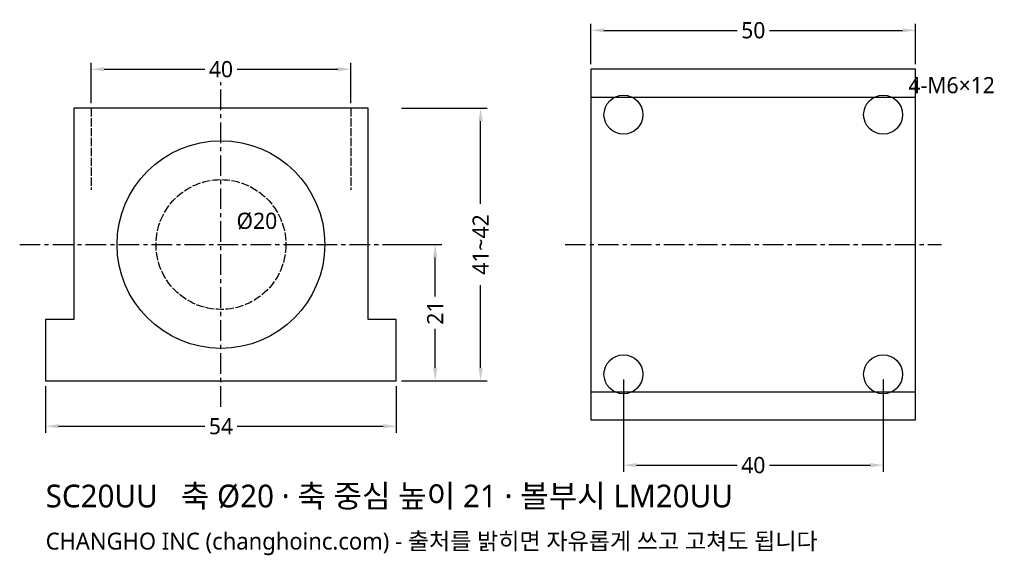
# Model space of a CAD drawing. Header units: millimetres. Extents: x -31 to 121, y -27 to 56.
import ezdxf

# ---------------------------------------------------------------- set-up
doc = ezdxf.new("R2010")
doc.units = ezdxf.units.MM
doc.linetypes.add('CENTER', pattern=[5.08, 3.175, -0.635, 0.635, -0.635])
doc.linetypes.add('DASHED', pattern=[1.524, 1.27, -0.254])
for name, color, linetype in [('문자', 7, 'CONTINUOUS'), ('숨은선', 3, 'DASHED'), ('외형선', 7, 'CONTINUOUS'), ('중심선', 1, 'CENTER'), ('치수', 4, 'CONTINUOUS')]:
    doc.layers.add(name, color=color, linetype=linetype)
doc.styles.add('CH_KOR', font='malgun.ttf')
doc.dimstyles.new('CH_DIM', dxfattribs={"dimtxt": 2.5, "dimasz": 2, "dimexe": 1, "dimexo": 0.8, "dimgap": 0.8, "dimtad": 1, "dimdec": 1, "dimdsep": 46, "dimtxsty": 'CH_KOR', "dimcen": 2.5, "dimclrd": 4, "dimclre": 4, "dimclrt": 4, "dimazin": 3, "dimtfac": 1, "dimtmove": 0, "dimatfit": 3})

# ---------------------------------------------------------------- blocks, each defined once
blk = doc.blocks.new('_CLOSEDFILLED')
at = {"color": 0, "linetype": 'BYBLOCK'}
blk.add_solid([(-1, 0.164), (0, 0), (-1, -0.164)], dxfattribs=at)
blk = doc.blocks.new('*D1')
at = {"color": 4}
for p, q in [((-27, -0.8), (-27, -8)), ((27, -0.8), (27, -8)), ((-25, -7), (-2.5, -7)), ((2.5, -7), (25, -7))]:
    blk.add_line(p, q, dxfattribs=at)
at = {"layer": 'Defpoints'}
for p in [(-27, 0), (27, 0), (-27, -7)]:
    blk.add_point(p, dxfattribs=at)
at = {"layer": '치수', "color": 4, "xscale": 2, "yscale": 2, "rotation": 180}
blk.add_blockref('_CLOSEDFILLED', (-27, -7), dxfattribs=at)
at = {"layer": '치수', "color": 4, "xscale": 2, "yscale": 2}
blk.add_blockref('_CLOSEDFILLED', (27, -7), dxfattribs=at)
at = {"layer": '치수', "color": 4, "insert": (0, -7), "char_height": 2.5, "attachment_point": 5, "style": 'CH_KOR'}
blk.add_mtext('54', dxfattribs=at)
blk = doc.blocks.new('*D2')
at = {"color": 4}
for p, q in [((-20, 42.8), (-20, 49)), ((20, 42.8), (20, 49)), ((-18, 48), (-2.5, 48)), ((2.5, 48), (18, 48))]:
    blk.add_line(p, q, dxfattribs=at)
at = {"layer": 'Defpoints'}
for p in [(-20, 48), (-20, 42), (20, 42)]:
    blk.add_point(p, dxfattribs=at)
at = {"layer": '치수', "color": 4, "xscale": 2, "yscale": 2, "rotation": 180}
blk.add_blockref('_CLOSEDFILLED', (-20, 48), dxfattribs=at)
at = {"layer": '치수', "color": 4, "xscale": 2, "yscale": 2}
blk.add_blockref('_CLOSEDFILLED', (20, 48), dxfattribs=at)
at = {"layer": '치수', "color": 4, "insert": (0, 48), "char_height": 2.5, "attachment_point": 5, "style": 'CH_KOR'}
blk.add_mtext('40', dxfattribs=at)
blk = doc.blocks.new('*D3')
at = {"color": 4}
for p, q in [((27.8, 42), (41, 42)), ((40, 27.25), (40, 40)), ((40, 2), (40, 14.75)), ((27.8, 0), (41, 0))]:
    blk.add_line(p, q, dxfattribs=at)
at = {"layer": 'Defpoints'}
for p in [(27, 42), (27, 0), (40, 0)]:
    blk.add_point(p, dxfattribs=at)
at = {"layer": '치수', "color": 4, "xscale": 2, "yscale": 2}
for p, rotation in [((40, 42), 90), ((40, 0), 270)]:
    blk.add_blockref('_CLOSEDFILLED', p, dxfattribs=dict(at, rotation=rotation))
at = {"layer": '치수', "color": 4, "insert": (40, 21), "char_height": 2.5, "attachment_point": 5, "rotation": 90, "style": 'CH_KOR'}
blk.add_mtext('41~42', dxfattribs=at)
blk = doc.blocks.new('*D4')
at = {"color": 4}
for p, q in [((27.8, 21), (34, 21)), ((33, 13), (33, 19)), ((33, 2), (33, 8)), ((27.8, 0), (34, 0))]:
    blk.add_line(p, q, dxfattribs=at)
at = {"layer": 'Defpoints'}
for p in [(27, 21), (27, 0), (33, 0)]:
    blk.add_point(p, dxfattribs=at)
at = {"layer": '치수', "color": 4, "xscale": 2, "yscale": 2}
for p, rotation in [((33, 21), 90), ((33, 0), 270)]:
    blk.add_blockref('_CLOSEDFILLED', p, dxfattribs=dict(at, rotation=rotation))
at = {"layer": '치수', "color": 4, "insert": (33, 10.5), "char_height": 2.5, "attachment_point": 5, "rotation": 90, "style": 'CH_KOR'}
blk.add_mtext('21', dxfattribs=at)
blk = doc.blocks.new('*D5')
at = {"color": 4}
for p, q in [((57, 48.8), (57, 55)), ((107, 48.8), (107, 55)), ((59, 54), (79.5, 54)), ((84.5, 54), (105, 54))]:
    blk.add_line(p, q, dxfattribs=at)
at = {"layer": 'Defpoints'}
for p in [(57, 54), (57, 48), (107, 48)]:
    blk.add_point(p, dxfattribs=at)
at = {"layer": '치수', "color": 4, "xscale": 2, "yscale": 2, "rotation": 180}
blk.add_blockref('_CLOSEDFILLED', (57, 54), dxfattribs=at)
at = {"layer": '치수', "color": 4, "xscale": 2, "yscale": 2}
blk.add_blockref('_CLOSEDFILLED', (107, 54), dxfattribs=at)
at = {"layer": '치수', "color": 4, "insert": (82, 54), "char_height": 2.5, "attachment_point": 5, "style": 'CH_KOR'}
blk.add_mtext('50', dxfattribs=at)
blk = doc.blocks.new('*D6')
at = {"color": 4}
for p, q in [((62, 0.2), (62, -14)), ((102, 0.2), (102, -14)), ((64, -13), (79.5, -13)), ((84.5, -13), (100, -13))]:
    blk.add_line(p, q, dxfattribs=at)
at = {"layer": 'Defpoints'}
for p in [(62, 1), (102, 1), (62, -13)]:
    blk.add_point(p, dxfattribs=at)
at = {"layer": '치수', "color": 4, "xscale": 2, "yscale": 2, "rotation": 180}
blk.add_blockref('_CLOSEDFILLED', (62, -13), dxfattribs=at)
at = {"layer": '치수', "color": 4, "xscale": 2, "yscale": 2}
blk.add_blockref('_CLOSEDFILLED', (102, -13), dxfattribs=at)
at = {"layer": '치수', "color": 4, "insert": (82, -13), "char_height": 2.5, "attachment_point": 5, "style": 'CH_KOR'}
blk.add_mtext('40', dxfattribs=at)

msp = doc.modelspace()

# ---------------------------------------------------------------- linework, layer by layer
at = {"layer": '숨은선'}
for p, q in [((-20, 42), (-20, 29.4)), ((20, 42), (20, 29.4))]:
    msp.add_line(p, q, dxfattribs=at)
msp.add_circle((0, 21), 10, dxfattribs=at)
at = {"layer": '외형선'}
for p, q in [((57, 43.68), (107, 43.68)), ((57, -1.68), (107, -1.68))]:
    msp.add_line(p, q, dxfattribs=at)
for points in [[(57, -6), (107, -6), (107, 48), (57, 48)], [(-27, 0), (27, 0), (27, 9.45), (22.68, 9.45), (22.68, 42), (-22.68, 42), (-22.68, 9.45), (-27, 9.45)]]:
    msp.add_lwpolyline(points, close=True, dxfattribs=at)
for centre, radius in [((62, 41), 3), ((102, 41), 3), ((0, 21), 16), ((62, 1), 3), ((102, 1), 3)]:
    msp.add_circle(centre, radius, dxfattribs=at)
at = {"layer": '중심선'}
for p, q in [((0, -4), (0, 46)), ((-31, 21), (31, 21)), ((53, 21), (111, 21))]:
    msp.add_line(p, q, dxfattribs=at)

# ---------------------------------------------------------------- texts
at = {"layer": '문자', "style": 'CH_KOR'}
for s, height, p in [('4-M6×12', 2.5, (105.9, 44.3)), ('Ø20', 2.5, (2.4, 23.4)), ('SC20UU   축 Ø20 · 축 중심 높이 21 · 볼부시 LM20UU', 3.5, (-27, -19.5)), ('CHANGHO INC (changhoinc.com) - 출처를 밝히면 자유롭게 쓰고 고쳐도 됩니다', 2.6, (-27, -26))]:
    msp.add_text(s, height=height, dxfattribs=at).set_placement(p)

# ---------------------------------------------------------------- dimensions: what is measured, and where the dimension line sits
at = {"layer": '치수'}
for base, p1, p2, picture, middle in [((57, 54), (57, 48), (107, 48), '*D5', (82, 54)), ((-20, 48), (-20, 42), (20, 42), '*D2', (0, 48)), ((-27, -7), (-27, 0), (27, 0), '*D1', (0, -7)), ((62, -13), (62, 1), (102, 1), '*D6', (82, -13))]:
    dim = msp.add_linear_dim(base=base, p1=p1, p2=p2, dimstyle='CH_DIM', override={"dimscale": 1}, dxfattribs=at)
    dim.commit()
    dim.dimension.update_dxf_attribs({"geometry": picture, "text_midpoint": middle})
dim = msp.add_linear_dim(base=(40, 0), p1=(27, 0), p2=(27, 42), angle=90, text='41~42', dimstyle='CH_DIM', override={"dimscale": 1}, dxfattribs=at)
dim.commit()
dim.dimension.update_dxf_attribs({"geometry": '*D3', "text_midpoint": (40, 21)})
dim = msp.add_linear_dim(base=(33, 0), p1=(27, 0), p2=(27, 21), angle=90, dimstyle='CH_DIM', override={"dimscale": 1}, dxfattribs=at)
dim.commit()
dim.dimension.update_dxf_attribs({"geometry": '*D4', "text_midpoint": (33, 10.5)})

doc.saveas('drawing.dxf')
